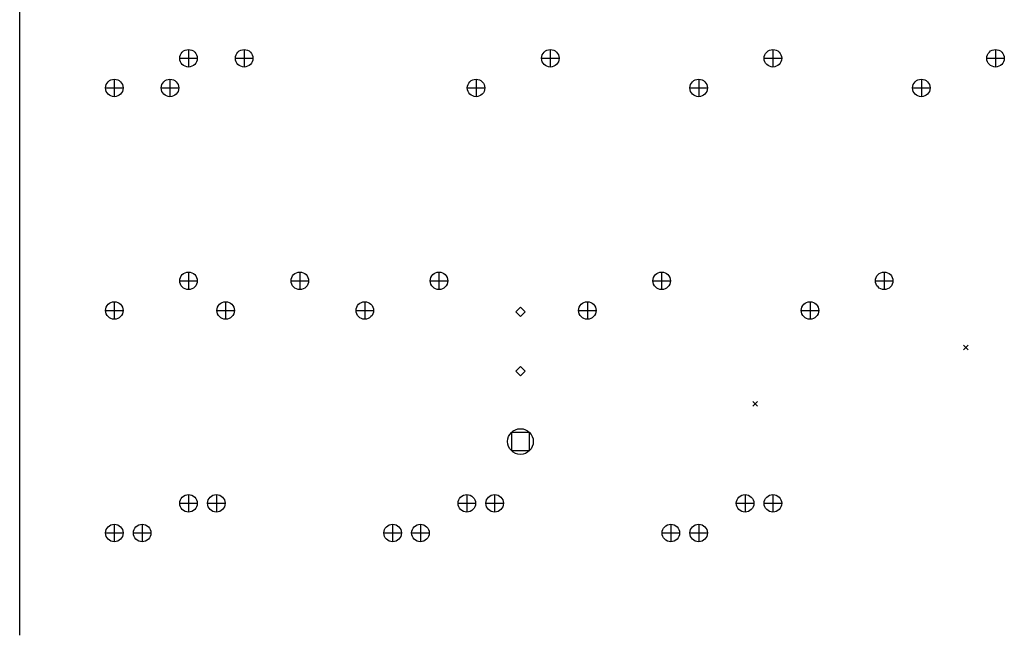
# Model space of a CAD drawing. Extents: x 35 to 385, y -237 to -55.
# Tile 5 of 8: x 37 to 121, y -199 to -146. Entities that reach past the tile are written whole.
import ezdxf

# ---------------------------------------------------------------- set-up
doc = ezdxf.new("R2010")
doc.units = 0
doc.layers.add('BLACK', color=7, linetype='CONTINUOUS')

msp = doc.modelspace()

# ---------------------------------------------------------------- linework, layer by layer
at = {"layer": 'BLACK', "linetype": 'CONTINUOUS'}
for p, q in [((37.1475, -198.626), (37.1475, -58.6236)), ((51.5938, -148.475), (51.5938, -149.975)), ((56.3562, -148.475), (56.3562, -149.975)), ((82.55, -148.475), (82.55, -149.975)), ((101.6, -148.475), (101.6, -149.975)), ((120.65, -148.475), (120.65, -149.975)), ((50.8438, -149.225), (52.3438, -149.225)), ((55.6062, -149.225), (57.1062, -149.225)), ((81.8, -149.225), (83.3, -149.225)), ((100.85, -149.225), (102.35, -149.225)), ((119.9, -149.225), (121.4, -149.225)), ((45.2437, -151.015), (45.2437, -152.515)), ((50.0062, -151.015), (50.0062, -152.515)), ((76.2, -151.015), (76.2, -152.515)), ((95.25, -151.015), (95.25, -152.515)), ((114.3, -151.015), (114.3, -152.515)), ((44.4937, -151.765), (45.9937, -151.765)), ((49.2562, -151.765), (50.7562, -151.765)), ((75.45, -151.765), (76.95, -151.765)), ((94.5, -151.765), (96, -151.765)), ((113.55, -151.765), (115.05, -151.765)), ((51.5938, -167.525), (51.5938, -169.025)), ((61.1187, -167.525), (61.1187, -169.025)), ((73.025, -167.525), (73.025, -169.025)), ((92.075, -167.525), (92.075, -169.025)), ((111.125, -167.525), (111.125, -169.025)), ((50.8438, -168.275), (52.3438, -168.275)), ((60.3687, -168.275), (61.8687, -168.275)), ((72.275, -168.275), (73.775, -168.275)), ((91.325, -168.275), (92.825, -168.275)), ((110.375, -168.275), (111.875, -168.275)), ((45.2437, -170.065), (45.2437, -171.565)), ((54.7687, -170.065), (54.7687, -171.565)), ((66.675, -170.065), (66.675, -171.565)), ((85.725, -170.065), (85.725, -171.565)), ((104.775, -170.065), (104.775, -171.565)), ((44.4937, -170.815), (45.9937, -170.815)), ((54.0187, -170.815), (55.5187, -170.815)), ((65.925, -170.815), (67.425, -170.815)), ((80.01, -170.542), (79.61, -170.942)), ((79.61, -170.942), (80.01, -171.342)), ((80.41, -170.942), (80.01, -170.542)), ((80.01, -171.342), (80.41, -170.942)), ((84.975, -170.815), (86.475, -170.815)), ((104.025, -170.815), (105.525, -170.815)), ((117.91, -173.79), (118.31, -174.19)), ((118.31, -173.79), (117.91, -174.19)), ((80.01, -175.622), (79.61, -176.022)), ((79.61, -176.022), (80.01, -176.422)), ((80.41, -176.022), (80.01, -175.622)), ((80.01, -176.422), (80.41, -176.022)), ((99.876, -178.616), (100.276, -179.016)), ((100.276, -178.616), (99.876, -179.016)), ((80.7765, -181.26), (79.2209, -181.26)), ((79.2209, -181.26), (79.2209, -182.815)), ((80.7765, -182.815), (80.7765, -181.26)), ((79.2209, -182.815), (80.7765, -182.815)), ((51.5938, -186.575), (51.5938, -188.075)), ((53.975, -186.575), (53.975, -188.075)), ((75.4062, -186.575), (75.4062, -188.075)), ((77.7875, -186.575), (77.7875, -188.075)), ((99.2188, -186.575), (99.2188, -188.075)), ((101.6, -186.575), (101.6, -188.075)), ((50.8438, -187.325), (52.3438, -187.325)), ((53.225, -187.325), (54.725, -187.325)), ((74.6562, -187.325), (76.1562, -187.325)), ((77.0375, -187.325), (78.5375, -187.325)), ((98.4688, -187.325), (99.9688, -187.325)), ((100.85, -187.325), (102.35, -187.325)), ((45.2437, -189.115), (45.2437, -190.615)), ((47.625, -189.115), (47.625, -190.615)), ((69.0562, -189.115), (69.0562, -190.615)), ((71.4375, -189.115), (71.4375, -190.615)), ((92.8687, -189.115), (92.8687, -190.615)), ((95.25, -189.115), (95.25, -190.615)), ((44.4937, -189.865), (45.9937, -189.865)), ((46.875, -189.865), (48.375, -189.865)), ((68.3062, -189.865), (69.8062, -189.865)), ((70.6875, -189.865), (72.1875, -189.865)), ((92.1187, -189.865), (93.6187, -189.865)), ((94.5, -189.865), (96, -189.865))]:
    msp.add_line(p, q, dxfattribs=at)
at = {"layer": 'BLACK'}
for centre, radius in [((51.5938, -149.225), 0.75), ((56.3562, -149.225), 0.75), ((82.55, -149.225), 0.75), ((101.6, -149.225), 0.75), ((120.65, -149.225), 0.75), ((45.2437, -151.765), 0.75), ((50.0062, -151.765), 0.75), ((76.2, -151.765), 0.75), ((95.25, -151.765), 0.75), ((114.3, -151.765), 0.75), ((51.5938, -168.275), 0.75), ((61.1187, -168.275), 0.75), ((73.025, -168.275), 0.75), ((92.075, -168.275), 0.75), ((111.125, -168.275), 0.75), ((45.2437, -170.815), 0.75), ((54.7687, -170.815), 0.75), ((66.675, -170.815), 0.75), ((85.725, -170.815), 0.75), ((104.775, -170.815), 0.75), ((79.9987, -182.037), 1.1), ((51.5938, -187.325), 0.75), ((53.975, -187.325), 0.75), ((75.4062, -187.325), 0.75), ((77.7875, -187.325), 0.75), ((99.2188, -187.325), 0.75), ((101.6, -187.325), 0.75), ((45.2437, -189.865), 0.75), ((47.625, -189.865), 0.75), ((69.0562, -189.865), 0.75), ((71.4375, -189.865), 0.75), ((92.8687, -189.865), 0.75), ((95.25, -189.865), 0.75)]:
    msp.add_circle(centre, radius, dxfattribs=at)

doc.saveas('drawing.dxf')
